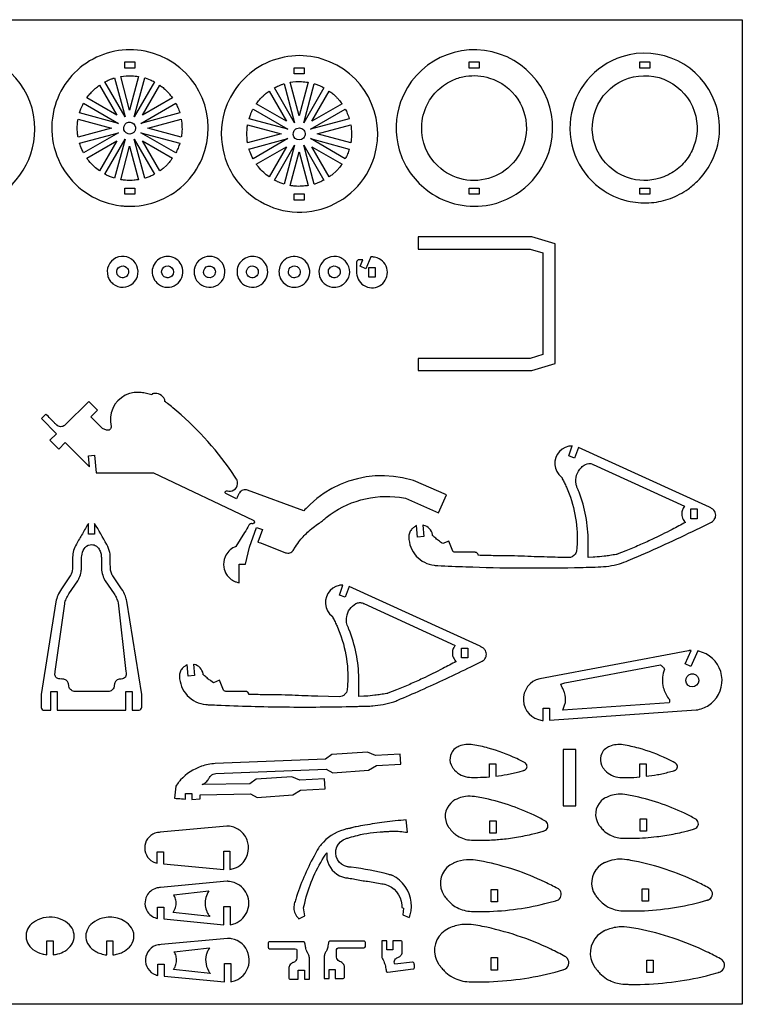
# Model space of a CAD drawing. Extents: x -15.6 to 56.9, y 0.6 to 39.9.
# Tile 3 of 3: x 28 to 56.9, y 0.6 to 39.9. Entities that reach past the tile are written whole.
import ezdxf

# ---------------------------------------------------------------- set-up
doc = ezdxf.new("R2010")
doc.units = 0
doc.header["$MEASUREMENT"] = 0
doc.layers.get('0').update_dxf_attribs({"linetype": 'CONTINUOUS'})
doc.layers.add('SECTIONCUTEDGES', color=18, linetype='CONTINUOUS')

msp = doc.modelspace()

# ---------------------------------------------------------------- linework, layer by layer
msp.add_lwpolyline([(56.886, 0.563), (-15.622, 0.563), (-15.622, 39.866), (56.886, 39.866)], close=True)
at = {"layer": 'SECTIONCUTEDGES'}
for points in [[(22.978, 33.67, 0.325322), (26.472, 32.524, 0.325497), (28.635, 35.494, 0.371858), (25.968, 38.584, 0.371962), (22.523, 36.398, 0.115164), (22.432, 34.979, 0.115322)], [(32.447, 32.419, 0.112364), (33.79, 32.727, 0.210055), (35.423, 34.638, 0.414116), (33.336, 38.531, 0.414311), (29.443, 36.444, 0.221929), (29.822, 33.827, 0.222236), (32.07, 32.44, 0.015157), (32.252, 32.424, 0.014233)], [(44.256, 33.086, 0.206957), (46.651, 32.452, 0.283205), (49.153, 34.566, 0.410681), (47.195, 38.496, 0.410721), (43.242, 36.586, 0.157062), (43.185, 34.674, 0.156826)], [(51.37, 33.028, 0.096009), (52.413, 32.609, 0.068853), (53.262, 32.565, 0.067711), (54.012, 32.732, 0.064759), (54.722, 33.107, 0.042288), (55.093, 33.418, 0.076087), (55.634, 34.152, 0.210202), (55.802, 36.549, 0.404304), (52.073, 38.385, 0.290152), (50.026, 35.931, 0.289788)], [(37.16, 32.944, 0.254136), (40.073, 32.307, 0.254134), (42.192, 34.403, 0.414116), (40.105, 38.297, 0.414311), (36.213, 36.21, 0.14489), (36.203, 34.438, 0.144775)], [(32.234, 35.989), (31.429, 37.382, -0.012176), (31.605, 37.466, -0.019565), (31.717, 37.511, -0.009363), (31.767, 37.527, 0.003121), (31.817, 37.543)], [(32.42, 36.261), (32.061, 37.601, -0.057699), (32.509, 37.629, -0.024823), (32.779, 37.601)], [(32.606, 35.989), (33.022, 37.545, 0.006199), (33.032, 37.542, -0.0186), (33.041, 37.54), (33.235, 37.469, -0.018388), (33.323, 37.428, 0.006129), (33.411, 37.384)], [(39.189, 36.027), (38.83, 37.366, -0.057699), (39.278, 37.394, -0.024823), (39.548, 37.367)], [(44.729, 34.026, -0.211285), (44.082, 35.587, -0.111358), (44.309, 36.492, -0.08886), (44.739, 37.064, -0.085912), (45.358, 37.467, -0.063127), (45.846, 37.608, -0.114379), (46.794, 37.538, -0.173245), (47.917, 36.694, -0.172762), (48.253, 35.326, -0.286521), (46.897, 33.577, -0.286207)], [(54.357, 33.959, -0.083314), (53.751, 33.594, -0.158081), (52.465, 33.514, -0.418063), (50.968, 36.087, -0.417665), (53.561, 37.552, -0.195857), (54.802, 36.582, -0.195502), (55.014, 35.017, -0.076037), (54.765, 34.434, -0.077055)], [(30.709, 36.743, -0.014778), (30.832, 36.9, -0.028539), (30.975, 37.053, -0.018438), (31.064, 37.132, -0.011345), (31.216, 37.251), (31.91, 36.05)], [(32.929, 36.05), (33.623, 37.251, 0.006303), (33.688, 37.204, -0.01891), (33.752, 37.155, -0.017187), (33.829, 37.088, -0.012321), (33.93, 36.987, -0.018926), (34.013, 36.893, -0.012469), (34.131, 36.744)], [(37.478, 36.509, -0.014778), (37.601, 36.666, -0.028539), (37.745, 36.819, -0.018438), (37.834, 36.898, -0.011345), (37.986, 37.017), (38.679, 35.815)], [(39.003, 35.755), (38.199, 37.148, -0.012176), (38.374, 37.231, -0.019565), (38.487, 37.276, -0.009363), (38.537, 37.293, 0.003121), (38.587, 37.309)], [(39.375, 35.755), (39.792, 37.31, 0.006199), (39.801, 37.308, -0.0186), (39.81, 37.305), (40.004, 37.234, -0.018388), (40.093, 37.193, 0.006129), (40.18, 37.15)], [(39.699, 35.815), (40.392, 37.017, 0.006303), (40.457, 36.969, -0.01891), (40.521, 36.921, -0.017187), (40.598, 36.853, -0.012321), (40.699, 36.753, -0.018926), (40.783, 36.659, -0.012469), (40.9, 36.509)], [(30.417, 36.142, -0.012918), (30.473, 36.304, -0.018758), (30.518, 36.412, -0.010898), (30.547, 36.472, 0.003632), (30.577, 36.531), (31.971, 35.726)], [(32.869, 35.726), (34.262, 36.531, -0.026072), (34.342, 36.363, -0.02074), (34.423, 36.143)], [(37.186, 35.908, -0.012918), (37.242, 36.069, -0.018758), (37.287, 36.178, -0.010898), (37.317, 36.237, 0.003632), (37.347, 36.296), (38.74, 35.492)], [(39.638, 35.492), (41.031, 36.296, -0.026072), (41.111, 36.128, -0.020703), (41.192, 35.908)], [(30.359, 35.181, 0.006429), (30.347, 35.255, -0.01929), (30.336, 35.329), (30.326, 35.54), (30.336, 35.752, -0.018896), (30.347, 35.825, 0.006298), (30.359, 35.899), (31.699, 35.54)], [(32.511, 35.32, -0.781821), (32.237, 35.691, -0.781093), (32.653, 35.492, -0.122906), (32.603, 35.389, -0.122447)], [(33.14, 35.54), (34.48, 35.899, -0.035509), (34.51, 35.57, -0.037792), (34.493, 35.26, -0.007975), (34.487, 35.22, 0.002658), (34.481, 35.181)], [(37.129, 34.947, 0.006429), (37.116, 35.02, -0.01929), (37.106, 35.094), (37.095, 35.306), (37.106, 35.517, -0.018896), (37.116, 35.591, 0.006298), (37.128, 35.665), (38.468, 35.306)], [(39.279, 35.085, -0.385134), (38.979, 35.193, -0.384041), (39.056, 35.503, -0.445044), (39.398, 35.418, -0.443903)], [(39.91, 35.306), (41.25, 35.665, -0.035509), (41.279, 35.335, -0.037792), (41.262, 35.025, -0.007975), (41.256, 34.986, 0.002658), (41.25, 34.947)], [(30.578, 34.55, -0.020623), (30.457, 34.815, -0.019978), (30.42, 34.919, -0.019766), (30.418, 34.928, 0.006588), (30.415, 34.937), (31.971, 35.354)], [(30.709, 34.337), (31.91, 35.03), (31.217, 33.829, -0.024397), (31.004, 34.002, -0.042082), (30.79, 34.229, -0.010889), (30.749, 34.282, 0.00363)], [(31.429, 33.698), (32.234, 35.091), (31.817, 33.537, -0.012234), (31.661, 33.591, -0.017991), (31.557, 33.635, -0.010478), (31.493, 33.666, 0.003492)], [(33.022, 33.536), (32.606, 35.091), (33.411, 33.697, 0.006248), (33.323, 33.653, -0.018746), (33.235, 33.611), (33.041, 33.541, -0.018599), (33.032, 33.538, 0.006199)], [(32.869, 35.354), (34.423, 34.938, -0.023422), (34.352, 34.743, -0.022807), (34.262, 34.55)], [(33.623, 33.829), (32.929, 35.03), (34.13, 34.337, -0.014529), (33.995, 34.164, -0.022653), (33.9, 34.06), (33.752, 33.925, -0.018394), (33.688, 33.876, 0.006131)], [(37.347, 34.315, -0.020623), (37.226, 34.581, -0.019978), (37.189, 34.684, -0.019766), (37.187, 34.694, 0.006588), (37.185, 34.703), (38.74, 35.12)], [(39.638, 35.12), (41.192, 34.704, -0.023422), (41.122, 34.508, -0.022807), (41.031, 34.315)], [(32.061, 33.479), (32.42, 34.819), (32.779, 33.48, -0.013089), (32.596, 33.457, -0.036535), (32.316, 33.451, -0.015577), (32.203, 33.46, -0.012352)], [(37.986, 33.595, -0.024397), (37.773, 33.768, -0.042082), (37.559, 33.994, -0.010889), (37.518, 34.048, 0.00363), (37.478, 34.102), (38.679, 34.796)], [(38.199, 33.463), (39.003, 34.857), (38.587, 33.303, -0.012234), (38.431, 33.357, -0.017991), (38.327, 33.4, -0.010478), (38.262, 33.431, 0.003492)], [(39.792, 33.301), (39.375, 34.857), (40.18, 33.462, 0.006248), (40.093, 33.419, -0.018746), (40.004, 33.377), (39.81, 33.306, -0.018599), (39.801, 33.304, 0.006199)], [(40.392, 33.595), (39.699, 34.796), (40.9, 34.103, -0.014529), (40.764, 33.93, -0.022653), (40.67, 33.825), (40.521, 33.691, -0.018394), (40.458, 33.642, 0.006131)], [(38.83, 33.245), (39.189, 34.585), (39.548, 33.245, -0.013089), (39.365, 33.223, -0.036535), (39.085, 33.216, -0.015577), (38.972, 33.225, -0.012352)], [(31.749, 29.326, 0.865068), (32.651, 30.144, 0.86425), (31.552, 29.618, 0.072818), (31.629, 29.458, 0.072347)], [(33.566, 29.308, 0.318391), (34.276, 29.289, 0.317954), (34.53, 29.954, 0.517503), (33.591, 30.312, 0.517001)], [(35.216, 29.326, 0.74091), (36.199, 29.977, 0.740811), (35.02, 29.984, 0.14889), (35.018, 29.625, 0.148825)], [(36.93, 29.326, 0.331799), (37.665, 29.29, 0.331521), (37.909, 29.984, 0.502041), (36.979, 30.312, 0.501728)], [(38.652, 29.29, 0.63423), (39.609, 29.859, 0.633992), (38.561, 30.236, 0.223996), (38.384, 29.742, 0.223818)], [(40.222, 29.308, 0.166963), (40.587, 29.185, 0.218695), (41.065, 29.409, 0.177291), (41.206, 29.793, 0.171132), (41.065, 30.192, 0.189397), (40.686, 30.409, 0.183559), (40.246, 30.311, 0.164151), (40.013, 30.011, 0.158029), (40.003, 29.618, 0.081931), (40.083, 29.452, 0.075339)], [(42.055, 30.394), (41.85, 29.927), (41.621, 30.027), (41.729, 30.274), (41.548, 30.274, 0.146455), (41.515, 30.257, 0.196282), (41.482, 30.182), (41.483, 29.749, 0.597776), (42.463, 29.285, 0.597766), (42.309, 30.359, 0.052723), (42.194, 30.387, 0.044487)], [(32.069, 29.575, -0.127868), (31.962, 29.645, -0.137935), (31.908, 29.753, -0.320239), (32.025, 30.006, -0.324958), (32.299, 29.976, -0.217691), (32.377, 29.794, -0.220677), (32.29, 29.618, -0.140127), (32.164, 29.565, -0.112138)], [(33.874, 29.572, -0.15519), (33.747, 29.658, -0.312546), (33.731, 29.923, -0.392669), (34.039, 30.011, -0.389755), (34.152, 29.709, -0.204093), (34.026, 29.584, -0.136251), (33.886, 29.569, -0.015884), (33.88, 29.57, -0.015468)], [(35.458, 29.618, -0.389326), (35.417, 29.938, -0.393682), (35.73, 30.003, -0.425563), (35.804, 29.672, -0.30245), (35.56, 29.569, -0.064927), (35.506, 29.587, -0.063676)], [(37.1, 29.719, -0.275396), (37.141, 29.952, -0.267762), (37.37, 30.032, -0.183622), (37.507, 29.948, -0.175376), (37.558, 29.788, -0.249087), (37.449, 29.601, -0.472136)], [(38.915, 29.578, -0.160814), (38.8, 29.669, -0.156528), (38.76, 29.813, -0.261047), (38.877, 30.004, -0.251161), (39.109, 30.009, -0.13635), (39.195, 29.929, -0.240204), (39.214, 29.709, -0.195756), (39.092, 29.584, -0.192418)], [(40.509, 29.578, -0.355945), (40.356, 29.836, -0.188687), (40.44, 29.983, -0.315158), (40.713, 30.002, -0.316961), (40.822, 29.753, -0.219082), (40.706, 29.594, -0.217765)], [(29.235, 23.079), (29.585, 22.728), (29.848, 22.99), (30.816, 22.02), (30.773, 22.456), (31.013, 22.48), (31.085, 21.776), (33.37, 21.776), (37.357, 19.893, -0.168887), (37.396, 19.852, -0.362921), (37.371, 19.761, -0.089504), (37.348, 19.75, -0.079719), (37.319, 19.748, 0.015746), (37.282, 19.75, 0.104795), (37.241, 19.741, 0.167951), (37.178, 19.684, -0.009744), (37.01, 19.39), (36.665, 18.833, -0.104608), (36.654, 18.827, 0.035992), (36.608, 18.81, 0.188726), (36.23, 18.422, 0.136053), (36.177, 18.015, 0.111308), (36.288, 17.724, 0.142971), (36.62, 17.443, 0.032757), (36.679, 17.422, 0.017693), (36.791, 17.393), (36.791, 18.129), (37.041, 18.129), (37.21, 18.816), (37.487, 19.599), (37.723, 19.516), (37.545, 19.015, -0.0051), (37.645, 18.983, -0.011435), (37.69, 18.967), (38.646, 18.591, 0.161502), (38.816, 18.585, 0.169689), (38.948, 18.68, 0.018768), (38.993, 18.751, -0.030198), (39.181, 19.028, -0.042786), (39.524, 19.404, -0.036783), (39.988, 19.771, -0.013895), (40.037, 19.803, 0.025116), (40.085, 19.835, 0.025774), (40.15, 19.889, -0.018155), (40.269, 19.991, -0.204103), (43.202, 20.802), (43.439, 20.762), (44.754, 20.187), (45.067, 20.902), (43.752, 21.477), (43.313, 21.58), (42.955, 21.636), (42.593, 21.66), (42.23, 21.653), (41.87, 21.614), (41.513, 21.544), (41.165, 21.444), (40.826, 21.313), (40.5, 21.154), (40.189, 20.967), (39.896, 20.754), (39.622, 20.516, 0.013028), (39.57, 20.465, -0.002171), (39.369, 20.256), (37.124, 21.087, 0.161142), (36.944, 21.087, 0.167596), (36.807, 20.983, 0.03262), (36.78, 20.935, -0.002417), (36.683, 20.74), (36.255, 20.955, -0.162704), (36.238, 20.982, -0.252017), (36.255, 21.045, -0.283369), (36.321, 21.062, 0.098494), (36.445, 21.049, 0.501374), (36.71, 21.481, 0.048434), (36.684, 21.531, 0.007698), (36.486, 21.828, 0.069513), (34.139, 24.379, 0.005338), (33.928, 24.548, 0.010401), (33.817, 24.632, -0.035073), (33.828, 24.651, 0.136057), (33.831, 24.662, 0.100505), (33.83, 24.67, 0.016455), (33.812, 24.712, 0.341491), (33.373, 24.939, 0.016455), (33.328, 24.929, 0.112005), (33.322, 24.926, 0.134653), (33.317, 24.92, -0.022312), (33.306, 24.892, 0.028235), (33.093, 24.95, 0.028606), (32.879, 24.983, 0.006314), (32.812, 24.988, 0.013802), (32.781, 24.989), (32.597, 24.982), (32.417, 24.943), (32.246, 24.875), (32.089, 24.778), (31.95, 24.656), (31.834, 24.513), (31.745, 24.352), (31.684, 24.178), (31.653, 23.996), (31.653, 23.812), (31.685, 23.63, -0.120312), (31.671, 23.561, -0.115005), (31.625, 23.503, -0.125142), (31.565, 23.476, -0.119875), (31.497, 23.481), (31.337, 23.543), (30.871, 24.013), (31.136, 24.276), (30.786, 24.627), (29.849, 23.691, -0.145804), (29.714, 23.624, -0.210214), (29.527, 23.67, -0.016381), (29.519, 23.676, -0.008191), (29.503, 23.691, -0.009829), (29.416, 23.775, 0.001638), (29.075, 24.119), (28.898, 23.943), (29.499, 23.341)], [(50.341, 22.793), (50.19, 22.368), (49.954, 22.451), (50.096, 22.85, -0.009124), (50.002, 22.843, 0.035207), (49.952, 22.836), (49.815, 22.794), (49.689, 22.724), (49.581, 22.629), (49.495, 22.515), (49.434, 22.384), (49.401, 22.244), (49.399, 22.1), (49.426, 21.959), (49.481, 21.827), (49.563, 21.709), (49.668, 21.61, -0.066761), (49.68, 21.587, 0.023228), (49.698, 21.544, 0.00512), (49.782, 21.377, -0.014428), (49.862, 21.208, -0.05613), (50.204, 20.108, -0.057387), (50.288, 18.984, -0.014084), (50.268, 18.682, -0.122169), (50.216, 18.536, -0.258679), (49.942, 18.393, -0.000991), (49.096, 18.415, -0.003047), (48.063, 18.45, 0.006155), (47.506, 18.465, 0.003714), (47.222, 18.467, -0.004918), (46.937, 18.47, -0.002398), (46.64, 18.478, 0.000799), (46.343, 18.486, 0.028598), (46.319, 18.542, 0.161536), (46.267, 18.592, 0.057098), (46.243, 18.601, 0.047308), (46.213, 18.605), (45.416, 18.606, -0.081624), (45.377, 18.617, -0.074835), (45.34, 18.641, -0.020482), (45.333, 18.648, -0.045194), (45.33, 18.652), (45.164, 19.053), (44.924, 18.954), (44.87, 18.989, -0.015251), (44.715, 19.104, -0.015251), (44.568, 19.228, 0.009145), (44.528, 19.261, -0.096768), (44.52, 19.271, -0.120073), (44.516, 19.286, 0.047499), (44.513, 19.314, 0.141524), (44.389, 19.548, 0.141524), (44.159, 19.681, 0.016567), (44.14, 19.685, -0.005522), (44.122, 19.688), (44.168, 19.234), (43.919, 19.209), (43.872, 19.675, 0.004185), (43.763, 19.601, 0.073254), (43.67, 19.514, 0.086359), (43.593, 19.374, 0.085895), (43.568, 19.215, 0.181323), (43.866, 18.457, 0.182665), (44.584, 18.086, 0.017132), (44.723, 18.074, 0.002988), (45.848, 18.028, 0.006952), (48.015, 17.982, 0.006952), (50.183, 17.997, 0.001959), (51.124, 18.02, 0.061284), (51.977, 18.149, 0.032703), (52.329, 18.273, 0.000916), (52.707, 18.436, 0.00617), (53.961, 18.996, 0.006143), (55.206, 19.589), (55.659, 19.814, 0.107121), (55.768, 19.911, 0.158648), (55.825, 20.087, 0.179758), (55.753, 20.283, 0.084569), (55.659, 20.36, 0.011402), (55.629, 20.377, 0.006019), (55.57, 20.406)], [(50.73, 18.396, 0.001819), (50.729, 18.593, -0.005457), (50.73, 18.791, -0.005557), (50.733, 18.912, 0.010785), (50.734, 19.034, 0.044291), (50.638, 20.045, 0.045327), (50.37, 21, 0.011839), (50.284, 21.21, -0.056794), (50.248, 21.327, -0.12358), (50.27, 21.682, -0.12042), (50.46, 21.994, -0.074062), (50.618, 22.112, -0.231079), (50.903, 22.122, -0.017826), (50.915, 22.116, 0.011527), (50.928, 22.109), (54.582, 20.443, 0.033575), (54.526, 20.364, 0.089461), (54.472, 20.224, 0.115413), (54.481, 20.017, 0.115536), (54.58, 19.836, 0.020408), (54.597, 19.819, -0.006802), (54.615, 19.801, -0.003887), (54.084, 19.518, -0.01123), (53.275, 19.118, -0.006478), (52.761, 18.886, -0.006479), (52.241, 18.668), (51.891, 18.529, -0.027258), (51.849, 18.52, -0.004531), (51.595, 18.479, -0.00906), (51.374, 18.45, -0.005336), (50.999, 18.411, -0.019134), (50.96, 18.409, -0.021054), (50.925, 18.41)], [(29.272, 12.299), (29.272, 13.046), (29.522, 13.046), (29.522, 12.299), (32.272, 12.299), (32.272, 13.046), (32.522, 13.046), (32.522, 12.299), (32.793, 12.3, 0.185813), (32.869, 12.339, 0.172664), (32.904, 12.424), (32.904, 12.925), (32.309, 16.653, 0.048631), (32.251, 16.853, 0.053476), (32.097, 17.145), (31.743, 17.662, -0.042369), (31.71, 17.727, -0.05136), (31.661, 17.895, -0.022282), (31.653, 17.959, -0.018567), (31.649, 18.036, -0.006146), (31.648, 18.376, 0.052443), (31.627, 18.593, 0.080341), (31.503, 18.922, 0.0006), (31.022, 19.76), (31.022, 19.323), (30.772, 19.323), (30.772, 19.76, -0.001265), (30.531, 19.346, 0.003794), (30.292, 18.931, 0.058244), (30.182, 18.671, 0.063092), (30.142, 18.413, 0.016618), (30.143, 18.106, -0.039019), (30.136, 17.942, -0.08946), (30.054, 17.673, -0.007435), (30.05, 17.666, -0.011972), (30.048, 17.662), (29.693, 17.145, 0.048899), (29.553, 16.885, 0.053441), (29.476, 16.627), (28.888, 12.923), (28.889, 12.411, 0.185957), (28.928, 12.335, 0.172664), (29.013, 12.299, 0.016956), (29.103, 12.298, -0.004396)], [(29.475, 13.621, -0.187835), (29.435, 13.75, -0.028282), (29.441, 13.796, 0.010555), (29.448, 13.841), (29.827, 16.555, -0.055767), (29.883, 16.745, -0.048899), (29.991, 16.944), (30.353, 17.473, 0.039283), (30.408, 17.58, 0.054551), (30.483, 17.831, 0.021912), (30.495, 17.923, 0.018988), (30.501, 18.03, 0.00723), (30.501, 18.374, -0.03342), (30.505, 18.46, -0.101204), (30.6, 18.743, -0.223836), (30.838, 18.909, -0.159962), (31.048, 18.877, -0.155534), (31.203, 18.725, -0.055982), (31.266, 18.565, -0.058348), (31.29, 18.402, -0.012826), (31.291, 18.216, 0.009225), (31.29, 18.03, 0.056267), (31.325, 17.756, 0.058965), (31.417, 17.509, 0.007426), (31.429, 17.487, 0.011972), (31.437, 17.473), (31.799, 16.944, -0.04427), (31.896, 16.77, -0.04711), (31.955, 16.592, -0.004249), (31.957, 16.584, -0.011983), (31.957, 16.582), (32.272, 13.841, -0.002653), (32.283, 13.75, -0.124044), (32.272, 13.669, -0.265958), (32.128, 13.553, -0.032026), (32.042, 13.545, 0.095423), (31.956, 13.526, 0.129798), (31.856, 13.448, 0.129739), (31.808, 13.329, 0.026744), (31.805, 13.281, -0.059933), (31.798, 13.233, -0.165101), (31.711, 13.103, -0.156708), (31.556, 13.048), (30.237, 13.048, -0.145829), (30.091, 13.096, -0.209993), (29.989, 13.265, -0.017729), (29.983, 13.328, 0.079747), (29.969, 13.39, 0.142824), (29.883, 13.5, 0.142126), (29.751, 13.547, 0.022063), (29.671, 13.548, -0.046173), (29.591, 13.553, -0.187835)], [(41.182, 17.24), (41.031, 16.815), (40.795, 16.899), (40.937, 17.297, -0.009124), (40.843, 17.29, 0.035207), (40.793, 17.284), (40.656, 17.241), (40.531, 17.171), (40.422, 17.077), (40.336, 16.962), (40.275, 16.832), (40.242, 16.692), (40.24, 16.548), (40.267, 16.407), (40.322, 16.274), (40.404, 16.156), (40.509, 16.057, -0.066761), (40.521, 16.035, 0.023228), (40.54, 15.991, 0.00512), (40.623, 15.824, -0.014428), (40.703, 15.656, -0.058639), (41.054, 14.507, -0.059897), (41.125, 13.332, -0.014451), (41.105, 13.117, -0.181237), (41.006, 12.923, -0.094922), (40.908, 12.864, -0.087412), (40.786, 12.841), (39.937, 12.862, -0.003047), (38.904, 12.897, 0.006155), (38.347, 12.913, 0.003714), (38.063, 12.915, -0.004918), (37.778, 12.918, -0.002398), (37.481, 12.925, 0.000799), (37.184, 12.934, 0.028598), (37.16, 12.989, 0.161536), (37.108, 13.04, 0.057098), (37.084, 13.049, 0.047308), (37.054, 13.053), (36.257, 13.053, -0.088454), (36.219, 13.063, -0.074835), (36.181, 13.089, -0.020482), (36.174, 13.096, -0.045194), (36.171, 13.099), (36.005, 13.501), (35.765, 13.401), (35.659, 13.474, -0.015251), (35.543, 13.561, -0.012477), (35.409, 13.675, 0.009145), (35.369, 13.709, -0.096768), (35.361, 13.719, -0.120073), (35.357, 13.733, 0.047499), (35.354, 13.761, 0.141524), (35.23, 13.996, 0.141524), (35, 14.128, 0.016567), (34.982, 14.132, -0.005522), (34.963, 14.136), (35.009, 13.682), (34.76, 13.656), (34.713, 14.123, 0.004185), (34.604, 14.048, 0.073254), (34.511, 13.961, 0.086359), (34.434, 13.821, 0.085895), (34.409, 13.663, 0.185891), (34.718, 12.895, 0.184789), (35.466, 12.529, 0.011293), (35.553, 12.523, -0.000025), (35.901, 12.507, 0.008699), (38.633, 12.433, 0.008533), (41.418, 12.453, 0.002513), (41.616, 12.459, -0.003747), (41.813, 12.464, 0.001648), (42.017, 12.469, 0.012595), (42.126, 12.475, 0.03009), (42.542, 12.532, 0.028719), (42.967, 12.642, 0.022705), (43.126, 12.701, 0.003791), (44.052, 13.104, 0.004936), (45.051, 13.559, 0.004909), (46.047, 14.036), (46.5, 14.262, 0.107121), (46.609, 14.359, 0.158648), (46.666, 14.535, 0.179758), (46.594, 14.73, 0.084569), (46.5, 14.808, 0.011402), (46.47, 14.824, 0.006019), (46.412, 14.853)], [(41.571, 12.843, 0.001819), (41.57, 13.041, -0.005457), (41.571, 13.238, -0.002886), (41.574, 13.406, 0.011204), (41.575, 13.573, 0.045332), (41.465, 14.571, 0.045335), (41.177, 15.533, 0.013972), (41.13, 15.643, -0.030249), (41.106, 15.703, -0.04675), (41.083, 15.807, -0.071998), (41.086, 16.027, -0.113056), (41.209, 16.334, -0.112492), (41.455, 16.557, -0.11859), (41.596, 16.597, -0.115868), (41.744, 16.569, -0.017826), (41.756, 16.563, 0.011527), (41.769, 16.557), (45.423, 14.89, 0.03732), (45.362, 14.802, 0.102803), (45.31, 14.647, 0.112003), (45.331, 14.442, 0.112091), (45.438, 14.266, 0.01533), (45.447, 14.257, -0.00511), (45.456, 14.249, -0.003887), (44.925, 13.966, -0.01123), (44.116, 13.566, -0.006478), (43.602, 13.334, -0.006479), (43.082, 13.115), (42.732, 12.977, -0.027258), (42.69, 12.967, -0.004531), (42.436, 12.927, -0.00906), (42.215, 12.897, -0.005336), (41.84, 12.859, -0.019134), (41.801, 12.857, -0.021054), (41.766, 12.858)], [(48.938, 11.891), (48.938, 12.384), (49.188, 12.384), (49.188, 11.906), (55.037, 12.313, 0.064499), (55.31, 12.38, 0.11269), (55.754, 12.68, 0.26871), (56.024, 13.844, 0.268886), (55.149, 14.656, 0.009244), (55.126, 14.661, -0.003081), (55.103, 14.666), (54.832, 14.047), (54.603, 14.147), (54.838, 14.684, 0.007419), (54.767, 14.68, 0.015637), (54.734, 14.676), (48.797, 13.56, 0.364198), (48.143, 12.688, 0.365133), (48.889, 11.896, 0.008463), (48.913, 11.893, -0.002821)], [(49.72, 12.299), (49.816, 12.577, 0.033242), (49.824, 12.62, 0.018338), (49.83, 12.7, 0.037378), (49.828, 12.765, 0.017912), (49.808, 12.9, 0.022888), (49.784, 13.006, 0.034926), (49.761, 13.072, 0.01324), (49.698, 13.208, -0.004413), (49.632, 13.342, 0.006445), (49.714, 13.368, -0.019338), (49.797, 13.391), (53.62, 14.111), (53.665, 14.074, -0.018379), (53.707, 14.033, -0.018378), (53.747, 13.99), (53.783, 13.944), (53.751, 13.858, 0.139305), (53.73, 13.208, 0.102133), (53.94, 12.771, 0.033661), (53.964, 12.743, -0.097619), (53.975, 12.727, -0.082482), (53.979, 12.711, -0.025939), (53.979, 12.661, -0.02594), (53.977, 12.64, -0.012951), (53.97, 12.596)], [(54.709, 13.307, -0.908595), (55.024, 13.714, -0.9083), (54.793, 13.254, -0.048053), (54.749, 13.276, -0.047891)], [(34.214, 8.79, 0.003806), (34.344, 8.779, 0.001632), (34.648, 8.755), (34.648, 8.976), (34.898, 8.976), (34.898, 8.738), (35.242, 8.759), (35.242, 8.93), (37.246, 8.967), (37.515, 8.812), (38.934, 8.918), (39.249, 9.109), (40.221, 9.167), (40.197, 9.566), (39.221, 9.508), (38.891, 9.641), (37.471, 9.552), (37.221, 9.367), (35.322, 9.336, 0.083049), (35.466, 9.427, 0.08201), (35.574, 9.562, -0.01187), (35.608, 9.62, -0.066267), (35.659, 9.681, -0.078483), (35.754, 9.745, -0.083534), (35.858, 9.773), (40.269, 9.954), (40.538, 9.799), (41.957, 9.905), (42.272, 10.095), (43.244, 10.153), (43.22, 10.553), (42.244, 10.495), (41.914, 10.628), (40.494, 10.539), (40.244, 10.354), (35.833, 10.173, 0.064783), (35.291, 10.064, 0.125373), (34.455, 9.518, 0.01919), (34.353, 9.399), (34.261, 9.273)], [(46.791, 9.645), (46.791, 10.168), (47.041, 10.168), (47.041, 9.67, 0.01908), (47.489, 9.737, 0.017443), (47.972, 9.846), (48.147, 9.895, -0.038389), (48.181, 9.906, 0.080703), (48.214, 9.921, 0.501374), (48.231, 10.182, 0.054447), (48.189, 10.21, 0.011126), (47.875, 10.369, 0.045142), (46.741, 10.791, 0.025718), (46.124, 10.926, 0.068137), (45.844, 10.933, 0.069566), (45.578, 10.866, 0.072806), (45.414, 10.769, 0.110709), (45.266, 10.583), (45.232, 10.494), (45.213, 10.401), (45.211, 10.306), (45.224, 10.212), (45.254, 10.121), (45.298, 10.037, 0.021357), (45.325, 9.999, 0.014133), (45.395, 9.913, 0.103358), (45.66, 9.71, 0.100305), (45.994, 9.626, 0.015529), (46.305, 9.621, 0.017374)], [(52.797, 9.638), (52.797, 10.161), (53.047, 10.161), (53.047, 9.663, 0.01908), (53.495, 9.73, 0.017443), (53.978, 9.839), (54.153, 9.887, -0.038389), (54.187, 9.899, 0.080703), (54.22, 9.914, 0.501374), (54.237, 10.175, 0.054447), (54.196, 10.203, 0.011126), (53.882, 10.362, 0.045142), (52.748, 10.784, 0.025718), (52.13, 10.918, 0.068137), (51.85, 10.926, 0.069566), (51.585, 10.859, 0.072806), (51.42, 10.762, 0.110709), (51.272, 10.576), (51.238, 10.487), (51.219, 10.394), (51.217, 10.299), (51.231, 10.204), (51.26, 10.114), (51.304, 10.03, 0.021357), (51.331, 9.992, 0.014133), (51.401, 9.906, 0.103358), (51.666, 9.703, 0.100305), (52, 9.619, 0.015529), (52.311, 9.614, 0.017374)], [(45.517, 7.284, 0.065635), (45.774, 7.166, 0.062601), (46.065, 7.116, 0.012318), (46.369, 7.109, 0.017265), (47.033, 7.133, 0.006228), (47.148, 7.143, 0.002281), (47.462, 7.174, 0.012938), (47.782, 7.217, 0.018394), (48.468, 7.351, 0.00664), (48.702, 7.409), (48.936, 7.474, -0.044724), (48.968, 7.485, 0.087071), (49.025, 7.509, 0.501374), (49.049, 7.857, 0.052991), (49.003, 7.889, 0.012578), (48.574, 8.107, 0.062543), (46.48, 8.804, 0.01309), (46.191, 8.854, 0.069731), (45.836, 8.856, 0.049289), (45.569, 8.792, 0.034019), (45.45, 8.742, 0.017944), (45.369, 8.698, 0.01715), (45.34, 8.679), (45.242, 8.598), (45.16, 8.501), (45.095, 8.392), (45.049, 8.274), (45.025, 8.149), (45.021, 8.022), (45.04, 7.897), (45.079, 7.776), (45.138, 7.664, 0.030734), (45.175, 7.613, -0.007019), (45.215, 7.563, 0.03989), (45.366, 7.399, 0.046849)], [(51.595, 7.323, 0.113994), (52.08, 7.195, 0.012132), (52.555, 7.192, 0.014603), (53.016, 7.214, 0.007186), (53.467, 7.255, 0.012938), (53.787, 7.297, 0.018394), (54.473, 7.432, 0.00664), (54.708, 7.49), (54.941, 7.555, -0.044724), (54.973, 7.565, 0.087071), (55.031, 7.59, 0.501374), (55.054, 7.938, 0.052991), (55.008, 7.969, 0.012578), (54.58, 8.188, 0.062543), (52.486, 8.885, 0.01309), (52.196, 8.935, 0.069731), (51.842, 8.937, 0.049289), (51.574, 8.873, 0.034019), (51.456, 8.823, 0.017944), (51.375, 8.779, 0.01715), (51.346, 8.76), (51.248, 8.679), (51.165, 8.582), (51.1, 8.473), (51.055, 8.355), (51.03, 8.23), (51.027, 8.103), (51.045, 7.978), (51.084, 7.857), (51.143, 7.745, 0.030734), (51.181, 7.693, -0.007019), (51.221, 7.644, 0.03239), (51.344, 7.506, 0.073161)], [(39.177, 3.979), (39.42, 4.095), (39.368, 4.411), (39.41, 4.606, -0.083655), (40.179, 6.439, -0.00626), (40.233, 6.522, 0.002087), (40.288, 6.606, 0.006638), (40.288, 6.491, 0.043175), (40.3, 6.36), (40.33, 6.241), (40.376, 6.127), (40.436, 6.02), (40.51, 5.921), (40.597, 5.834), (40.694, 5.758), (40.8, 5.696), (40.914, 5.649), (41.033, 5.617, 0.028044), (41.094, 5.609, -0.017732), (41.155, 5.602, -0.012811), (41.418, 5.554, 0.01328), (41.682, 5.506, 0.012993), (41.803, 5.491, -0.01195), (41.923, 5.476, -0.010726), (42.209, 5.427, 0.00932), (42.494, 5.378, -0.00474), (42.594, 5.361, -0.025801), (42.612, 5.357, -0.314046), (43.285, 4.536, -0.022826), (43.287, 4.48, 0.007607), (43.287, 4.423), (43.359, 4.394), (43.326, 4.128), (43.583, 4.022, -0.00783), (43.603, 4.078, 0.023494), (43.622, 4.134), (43.656, 4.3), (43.67, 4.468), (43.662, 4.637), (43.634, 4.804), (43.584, 4.966), (43.515, 5.121), (43.427, 5.265), (43.322, 5.398), (43.201, 5.516), (43.066, 5.619), (42.919, 5.703, 0.037256), (42.89, 5.713, -0.003315), (42.772, 5.744, 0.034716), (41.27, 6.032, 0.01139), (41.171, 6.042, -0.034028), (41.118, 6.05), (40.996, 6.088), (40.885, 6.153), (40.792, 6.241), (40.719, 6.346), (40.672, 6.465), (40.652, 6.592), (40.66, 6.72), (40.695, 6.843), (40.757, 6.955), (40.842, 7.051), (40.946, 7.126, -0.025958), (40.974, 7.14, -0.012621), (41.064, 7.177, -0.017599), (41.201, 7.223, -0.012694), (41.512, 7.307, -0.049711), (42.549, 7.454, -0.008291), (42.608, 7.455, 0.013835), (42.666, 7.457, 0.008166), (42.765, 7.465, -0.020152), (42.949, 7.475, -0.024348), (43.206, 7.466, -0.020289), (43.513, 7.429), (43.464, 7.926, 0.009618), (42.593, 7.83, 0.010773), (41.818, 7.713, 0.002048), (41.463, 7.65, 0.021874), (41.294, 7.612, 0.013096), (41.251, 7.599, -0.020745), (41.207, 7.586, -0.016173), (41.123, 7.569, 0.028503), (40.969, 7.533, 0.148721), (40.065, 6.939, 0.008202), (40.014, 6.876, 0.016416), (39.99, 6.843, 0.017481), (39.957, 6.789, 0.006923), (39.784, 6.482, 0.047966), (39.051, 4.76, 0.008193), (38.996, 4.575, 0.054151), (38.978, 4.469, 0.093895), (39.008, 4.24, 0.093895), (39.12, 4.038, 0.028093), (39.148, 4.008, -0.009362)], [(33.518, 6.195), (33.517, 6.644), (33.768, 6.644), (33.768, 6.173), (36.175, 5.943), (36.175, 6.672), (36.425, 6.672), (36.425, 5.943, 0.047423), (36.611, 5.994, 0.099809), (36.896, 6.172, 0.170073), (37.158, 6.681, 0.122256), (37.112, 7.113, 0.096881), (36.95, 7.382, 0.123217), (36.582, 7.629, 0.038722), (36.467, 7.66, 0.035655), (36.339, 7.676, 0.006019), (36.309, 7.677, 0.014702), (36.297, 7.677), (33.643, 7.428, 0.005876), (33.549, 7.42, 0.023567), (33.526, 7.417, 0.319045), (33.026, 6.897, 0.318903), (33.353, 6.254, 0.035261), (33.426, 6.222, 0.02915)], [(45.496, 4.423, 0.113994), (46.067, 4.273, 0.012132), (46.626, 4.269, 0.059829), (49.159, 4.62), (49.433, 4.696, -0.044724), (49.471, 4.708, 0.087071), (49.539, 4.737, 0.501374), (49.566, 5.146, 0.052991), (49.513, 5.183, 0.012578), (49.008, 5.44, 0.062543), (46.545, 6.26, 0.009794), (46.233, 6.316, 0.06036), (45.866, 6.33, 0.075913), (45.405, 6.219, 0.006314), (45.355, 6.198, 0.013802), (45.333, 6.187), (45.203, 6.113), (45.088, 6.018), (44.991, 5.904), (44.915, 5.776), (44.861, 5.636), (44.832, 5.49), (44.828, 5.341), (44.85, 5.193), (44.896, 5.051), (44.965, 4.919, 0.027175), (44.996, 4.876, -0.003463), (45.056, 4.8, 0.032859), (45.205, 4.634, 0.053889), (45.412, 4.472, 0.018728)], [(51.535, 4.443, 0.113994), (52.106, 4.293, 0.012132), (52.665, 4.289, 0.059829), (55.198, 4.64), (55.473, 4.716, -0.044724), (55.51, 4.728, 0.087071), (55.578, 4.757, 0.501374), (55.606, 5.166, 0.052991), (55.552, 5.203, 0.012578), (55.048, 5.46, 0.062543), (52.584, 6.28, 0.009794), (52.272, 6.336, 0.06036), (51.905, 6.35, 0.075913), (51.444, 6.239, 0.006314), (51.394, 6.218, 0.013802), (51.372, 6.207), (51.242, 6.133), (51.128, 6.038), (51.031, 5.924), (50.954, 5.796), (50.901, 5.656), (50.871, 5.51), (50.867, 5.361), (50.889, 5.213), (50.935, 5.071), (51.005, 4.939, 0.027175), (51.035, 4.896, -0.003463), (51.096, 4.82, 0.032859), (51.244, 4.654, 0.053889), (51.451, 4.492, 0.018728)], [(33.528, 3.99), (33.528, 4.439), (33.778, 4.439), (33.778, 3.968), (36.186, 3.738), (36.186, 4.467), (36.436, 4.467), (36.436, 3.738, 0.05147), (36.635, 3.794, 0.107286), (36.935, 3.996, 0.219098), (37.175, 4.684, 0.219068), (36.808, 5.314, 0.070527), (36.59, 5.425, 0.070554), (36.35, 5.471, 0.006019), (36.32, 5.472, 0.014702), (36.308, 5.472), (33.653, 5.223, 0.006012), (33.57, 5.216, 0.049653), (33.48, 5.198, 0.199317), (33.105, 4.89, 0.276745), (33.136, 4.254, 0.112527), (33.332, 4.069, 0.077117)], [(34.152, 4.227, 0.036811), (34.215, 4.334, 0.086534), (34.272, 4.531, 0.075433), (34.265, 4.718, 0.075591), (34.202, 4.894, 0.014453), (34.19, 4.915, -0.004817), (34.178, 4.935), (35.585, 5.088, 0.075939), (35.466, 4.821, 0.1558), (35.485, 4.311, 0.037072), (35.535, 4.2, 0.029434), (35.615, 4.07)], [(29.367, 2.538, 0.027943), (29.554, 2.574, 0.074409), (29.829, 2.688, 0.105275), (30.095, 2.936, 0.255238), (30.159, 3.516, 0.127924), (29.944, 3.802, 0.103344), (29.551, 3.999, 0.09748), (29.084, 4.03, 0.100786), (28.654, 3.883, 0.113409), (28.383, 3.627, 0.265194), (28.34, 3.02, 0.119117), (28.557, 2.754, 0.097373), (28.932, 2.571, 0.01993), (28.992, 2.558, 0.009773), (29.117, 2.538), (29.117, 3.102), (29.367, 3.102)], [(31.504, 2.535), (31.504, 3.1), (31.754, 3.1), (31.754, 2.535, 0.027668), (31.948, 2.572, 0.055217), (32.138, 2.642, 0.085085), (32.413, 2.845, 0.151535), (32.585, 3.185, 0.187353), (32.496, 3.61, 0.110616), (32.227, 3.874, 0.074635), (31.94, 3.998, 0.126646), (31.334, 4.001, 0.102686), (30.937, 3.808, 0.126984), (30.717, 3.525, 0.265876), (30.784, 2.919, 0.110812), (31.069, 2.669, 0.05007), (31.267, 2.586, 0.044392)], [(45.338, 1.631, 0.113994), (45.972, 1.464, 0.012132), (46.593, 1.46, 0.059829), (49.408, 1.85), (49.713, 1.934, -0.044724), (49.755, 1.948, 0.087071), (49.83, 1.98, 0.501374), (49.861, 2.435, 0.052991), (49.801, 2.476, 0.012578), (49.241, 2.761, 0.062543), (46.503, 3.673, 0.009794), (46.157, 3.735, 0.06036), (45.749, 3.749, 0.075913), (45.237, 3.627, 0.006314), (45.181, 3.603, 0.013802), (45.156, 3.591), (45.013, 3.509), (44.885, 3.403), (44.777, 3.277), (44.692, 3.134), (44.633, 2.979), (44.6, 2.817), (44.596, 2.651), (44.62, 2.487), (44.671, 2.329), (44.748, 2.182, 0.027175), (44.782, 2.135, -0.003463), (44.849, 2.05, 0.02583), (44.984, 1.896, 0.060935), (45.244, 1.685, 0.018728)], [(51.654, 1.484, 0.046849), (51.902, 1.403, 0.043821), (52.179, 1.366, 0.00767), (52.359, 1.36, 0.008632), (52.811, 1.36, 0.059829), (55.626, 1.75), (55.931, 1.834, -0.044724), (55.973, 1.848, 0.087071), (56.048, 1.88, 0.501374), (56.079, 2.335, 0.052991), (56.019, 2.376, 0.012578), (55.459, 2.662, 0.062543), (52.721, 3.573, 0.009794), (52.375, 3.635, 0.06036), (51.967, 3.65, 0.075913), (51.455, 3.527, 0.006314), (51.399, 3.504, 0.013802), (51.374, 3.492), (51.231, 3.409), (51.103, 3.303), (50.995, 3.177), (50.91, 3.034), (50.851, 2.88), (50.818, 2.717), (50.814, 2.551), (50.838, 2.387), (50.889, 2.229), (50.966, 2.082, 0.027175), (51, 2.035, -0.003463), (51.067, 1.951, 0.02583), (51.202, 1.797, 0.060935), (51.462, 1.585, 0.037469)], [(33.547, 1.714), (33.546, 2.163), (33.797, 2.163), (33.797, 1.692), (36.204, 1.462), (36.204, 2.191), (36.454, 2.191), (36.454, 1.462, 0.05147), (36.653, 1.518, 0.107286), (36.953, 1.719, 0.274564), (37.157, 2.587, 0.274971), (36.493, 3.179, 0.024029), (36.397, 3.193, 0.032605), (36.326, 3.195), (33.672, 2.946, 0.005876), (33.578, 2.939, 0.023567), (33.555, 2.935, 0.338335), (33.05, 2.372, 0.338371), (33.461, 1.738, 0.017682), (33.495, 1.727, 0.01173)], [(34.196, 2.659), (35.603, 2.812, 0.027636), (35.533, 2.682, 0.051025), (35.479, 2.531, 0.106989), (35.469, 2.166, 0.104563), (35.613, 1.822, 0.011182), (35.623, 1.808, -0.003727), (35.634, 1.794), (34.17, 1.951, 0.036811), (34.233, 2.058, 0.086534), (34.29, 2.255, 0.075433), (34.283, 2.442, 0.075591), (34.221, 2.617, 0.014453), (34.209, 2.638, -0.004817)], [(39.147, 1.566), (39.147, 1.921), (39.397, 1.921), (39.397, 1.566), (39.597, 1.566, -0.001774), (39.598, 1.978, 0.005323), (39.597, 2.389, 0.074659), (39.575, 2.521, 0.078228), (39.518, 2.634, 0.030172), (39.51, 2.643, -0.06218), (39.503, 2.653, -0.043803), (39.492, 2.679, -0.015581), (39.459, 2.789, -0.013564), (39.443, 2.856, -0.012396), (39.43, 2.93, -0.000611), (39.418, 3.008, 0.317491), (39.371, 3.056, 0.023467), (39.367, 3.057, 0.011768), (39.359, 3.057), (38.01, 3.057, 0.185889), (37.967, 3.038, 0.185889), (37.948, 2.995, 0.012559), (37.946, 2.919, 0.012559), (37.948, 2.843, 0.385084), (38.01, 2.78), (39.035, 2.78, -0.385084), (39.097, 2.718), (39.097, 2.411, -0.140934), (39.058, 2.305, -0.142668), (38.969, 2.237, -0.012498), (38.938, 2.226, 0.057452), (38.908, 2.212, 0.082815), (38.834, 2.149, 0.082815), (38.786, 2.065, 0.013896), (38.778, 2.043, 0.038477), (38.776, 2.034), (38.776, 1.628, 0.185889), (38.795, 1.585, 0.185889), (38.838, 1.566, 0.015071), (38.9, 1.565, -0.002512)], [(40.184, 1.598), (40.383, 1.598), (40.383, 1.953), (40.633, 1.953), (40.633, 1.598, -0.002512), (40.881, 1.597, 0.015071), (40.943, 1.598, 0.185889), (40.986, 1.617, 0.185889), (41.005, 1.66), (41.005, 2.066, 0.071586), (40.992, 2.109, 0.063601), (40.946, 2.181, 0.143034), (40.818, 2.267, -0.055411), (40.783, 2.283, -0.121828), (40.714, 2.35, -0.120265), (40.683, 2.443), (40.683, 2.75, -0.385084), (40.746, 2.812), (41.771, 2.812, 0.385084), (41.833, 2.874, 0.012559), (41.835, 2.951, 0.012559), (41.833, 3.027, 0.185889), (41.814, 3.07, 0.185889), (41.771, 3.089), (40.422, 3.089, 0.149897), (40.383, 3.075, 0.169825), (40.362, 3.044, 0.040846), (40.357, 3.014, -0.028197), (40.338, 2.891, -0.029318), (40.294, 2.725, -0.075684), (40.263, 2.666, 0.078228), (40.206, 2.553, 0.074659), (40.184, 2.421, 0.005323), (40.183, 2.01, -0.001774)], [(43.01, 2.16, -0.27052), (43.014, 2.342, -0.179679), (43.13, 2.432, 0.119755), (43.227, 2.491, 0.106739), (43.297, 2.598, 0.013896), (43.305, 2.621, 0.038477), (43.307, 2.629), (43.307, 3.035, 0.185889), (43.288, 3.078, 0.185889), (43.245, 3.097, 0.015071), (43.183, 3.098, -0.002512), (42.935, 3.097), (42.935, 2.742), (42.685, 2.742), (42.685, 3.097), (42.486, 3.097), (42.486, 2.443, 0.081137), (42.492, 2.43, -0.024824), (42.521, 2.38, -0.040706), (42.602, 2.185, -0.039526), (42.653, 1.973, -0.000611), (42.665, 1.895, 0.317491), (42.712, 1.846, 0.023467), (42.718, 1.845, 0.0277), (42.724, 1.845), (43.746, 1.976, 0.185889), (43.786, 2, 0.185889), (43.799, 2.046, 0.012559), (43.792, 2.121, 0.012559), (43.78, 2.197, 0.185889), (43.756, 2.237, 0.186046), (43.71, 2.251)]]:
    msp.add_lwpolyline(points, format="xyb", close=True, dxfattribs=at)
for points in [[(32.222, 37.935), (32.222, 38.185), (32.621, 38.185), (32.621, 37.935)], [(45.974, 37.935), (45.974, 38.185), (46.373, 38.185), (46.373, 37.935)], [(52.791, 38.185), (53.189, 38.185), (53.189, 37.935), (52.791, 37.935)], [(38.992, 37.7), (38.992, 37.95), (39.39, 37.95), (39.39, 37.7)], [(32.222, 32.896), (32.222, 33.146), (32.621, 33.146), (32.621, 32.896)], [(45.974, 32.896), (45.974, 33.146), (46.373, 33.146), (46.373, 32.896)], [(52.791, 32.896), (52.791, 33.146), (53.189, 33.146), (53.189, 32.896)], [(38.992, 32.661), (38.992, 32.911), (39.39, 32.911), (39.39, 32.661)], [(43.943, 25.864), (48.481, 25.864), (49.409, 26.145), (49.409, 30.913), (48.481, 31.194), (43.943, 31.194), (43.943, 30.709), (48.409, 30.709), (48.925, 30.555), (48.925, 26.503), (48.409, 26.348), (43.943, 26.348)], [(41.972, 29.582), (41.972, 29.98), (42.222, 29.98), (42.222, 29.582)], [(55.08, 20.338), (55.08, 19.939), (54.83, 19.939), (54.83, 20.338)], [(45.921, 14.785), (45.921, 14.387), (45.671, 14.387), (45.671, 14.785)], [(50.232, 8.48), (50.232, 10.73), (49.734, 10.73), (49.734, 8.48)], [(46.806, 7.392), (46.806, 7.89), (47.056, 7.89), (47.056, 7.392)], [(52.811, 7.473), (52.811, 7.971), (53.061, 7.971), (53.061, 7.473)], [(46.854, 4.654), (46.854, 5.152), (47.104, 5.152), (47.104, 4.654)], [(52.893, 4.674), (52.893, 5.172), (53.143, 5.172), (53.143, 4.674)], [(47.107, 2.425), (47.107, 1.927), (46.857, 1.927), (46.857, 2.425)], [(53.075, 1.827), (53.075, 2.325), (53.325, 2.325), (53.325, 1.827)]]:
    msp.add_lwpolyline(points, close=True, dxfattribs=at)

doc.saveas('drawing.dxf')
